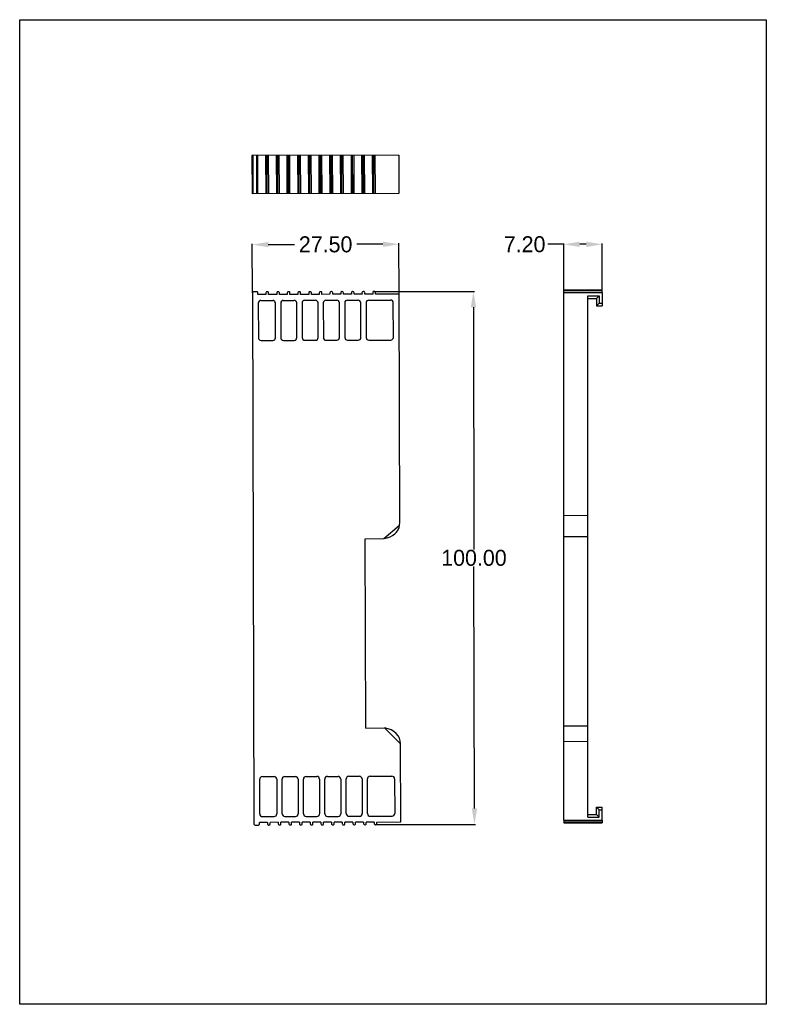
# Model space of a CAD drawing. Header units: inches. Extents: x -39 to 101, y -11 to 173.
import ezdxf

# ---------------------------------------------------------------- set-up
doc = ezdxf.new("R2010")
doc.units = ezdxf.units.IN
doc.header["$MEASUREMENT"] = 0
doc.layers.add('PDF_0', color=7, linetype='Continuous')
doc.dimstyles.get("Standard").update_dxf_attribs({"dimtxt": 3, "dimasz": 3, "dimexe": 0.18, "dimexo": 0.0625, "dimgap": 0.09, "dimtad": 0, "dimtih": 1, "dimtoh": 1, "dimzin": 0, "dimdsep": 46, "dimtxsty": 'Standard', "dimcen": 0.09, "dimclrd": 3, "dimclre": 3, "dimclrt": 3, "dimadec": 0, "dimazin": 0, "dimtfac": 1, "dimtofl": 0, "dimtmove": 0, "dimatfit": 3, "dimfxl": 0, "dimtolj": 1, "dimtzin": 0, "dimarcsym": 0})

# ---------------------------------------------------------------- blocks, each defined once
blk = doc.blocks.new('*D1')
at = {"color": 3, "lineweight": -2}
for p, q in [((4.75, 122.04), (4.72, 131.23)), ((32.26, 121.83), (32.23, 131.31)), ((7.72, 131.06), (12.64, 131.07)), ((29.23, 131.12), (24.32, 131.11))]:
    blk.add_line(p, q, dxfattribs=at)
at = {"color": 3}
for points in [[(7.72, 131.56), (7.72, 130.56), (4.72, 131.05)], [(29.23, 131.62), (29.23, 130.62), (32.23, 131.13)]]:
    blk.add_solid(points, dxfattribs=at)
at = {"layer": 'Defpoints', "color": 0}
for p in [(32.23, 131.13), (4.75, 121.98), (32.26, 121.77)]:
    blk.add_point(p, dxfattribs=at)
at = {"color": 3, "insert": (18.48, 131.09), "char_height": 3, "attachment_point": 5}
blk.add_mtext('\\A1;27.50', dxfattribs=at)
blk = doc.blocks.new('*D2')
at = {"color": 3, "lineweight": -2}
for p, q in [((27.62, 122.26), (46.36, 122.29)), ((46.19, 119.29), (46.28, 73.87)), ((46.38, 25.27), (46.29, 70.69)), ((27.81, 22.24), (46.56, 22.27))]:
    blk.add_line(p, q, dxfattribs=at)
at = {"color": 3}
for points in [[(46.69, 119.29), (45.69, 119.29), (46.18, 122.29)], [(46.88, 25.27), (45.88, 25.27), (46.38, 22.27)]]:
    blk.add_solid(points, dxfattribs=at)
at = {"layer": 'Defpoints', "color": 0}
for p in [(27.55, 122.26), (46.18, 122.29), (27.75, 22.24)]:
    blk.add_point(p, dxfattribs=at)
at = {"color": 3, "insert": (46.28, 72.28), "char_height": 3, "attachment_point": 5}
blk.add_mtext('\\A1;100.00', dxfattribs=at)
blk = doc.blocks.new('*D5')
at = {"color": 3, "lineweight": -2}
for p, q in [((63.12, 122.14), (63.12, 131.29)), ((70.33, 122.14), (70.33, 131.29)), ((63.12, 131.11), (60.12, 131.11)), ((67.33, 131.11), (66.12, 131.11))]:
    blk.add_line(p, q, dxfattribs=at)
at = {"color": 3}
for points in [[(66.12, 131.61), (66.12, 130.61), (63.12, 131.11)], [(67.33, 131.61), (67.33, 130.61), (70.33, 131.11)]]:
    blk.add_solid(points, dxfattribs=at)
at = {"layer": 'Defpoints', "color": 0}
for p in [(63.12, 131.11), (63.12, 122.08), (70.33, 122.08)]:
    blk.add_point(p, dxfattribs=at)
at = {"color": 3, "insert": (55.78, 131.11), "char_height": 3, "attachment_point": 5}
blk.add_mtext('\\A1;7.20', dxfattribs=at)

msp = doc.modelspace()

# ---------------------------------------------------------------- linework, layer by layer
msp.add_lwpolyline([(-38.865, 173.254), (101.08, 173.254), (101.08, -11.467), (-38.865, -11.467)], close=True)
at = {"layer": 'PDF_0', "lineweight": 30}
for points in [[(32.182, 147.858), (4.671, 147.778), (4.692, 140.565)], [(32.182, 147.858), (32.203, 140.646), (4.692, 140.565)], [(5.717, 147.781), (5.738, 140.568)], [(7.222, 147.785), (7.243, 140.573)], [(7.724, 147.786), (7.745, 140.574)], [(9.229, 147.791), (9.25, 140.579)], [(9.73, 147.792), (9.751, 140.58)], [(11.215, 147.797), (11.236, 140.584)], [(11.716, 147.798), (11.737, 140.586)], [(13.222, 147.803), (13.243, 140.59)], [(13.723, 147.804), (13.744, 140.592)], [(15.228, 147.808), (15.249, 140.596)], [(15.73, 147.81), (15.751, 140.598)], [(17.214, 147.814), (17.235, 140.602)], [(17.716, 147.816), (17.737, 140.603)], [(19.221, 147.82), (19.242, 140.608)], [(19.723, 147.821), (19.744, 140.609)], [(21.228, 147.826), (21.249, 140.614)], [(21.73, 147.827), (21.751, 140.615)], [(23.235, 147.832), (23.256, 140.619)], [(23.737, 147.833), (23.758, 140.621)], [(25.221, 147.838), (25.242, 140.625)], [(25.723, 147.839), (25.744, 140.627)], [(27.228, 147.843), (27.249, 140.631)], [(27.73, 147.845), (27.751, 140.633)], [(4.955, 122.19), (4.851, 122.169), (4.767, 122.085), (4.747, 121.981)], [(4.747, 121.981), (5.037, 22.348), (5.059, 22.264), (5.142, 22.181), (5.247, 22.16)], [(5.603, 122.192), (4.955, 122.19)], [(5.792, 121.984), (5.771, 122.088), (5.687, 122.172), (5.603, 122.192)], [(5.793, 121.691), (5.792, 121.984)], [(7.506, 122.198), (7.401, 122.177), (7.318, 122.093), (7.297, 121.988)], [(7.297, 121.988), (7.298, 121.696)], [(7.589, 122.198), (7.506, 122.198)], [(7.799, 121.99), (7.778, 122.094), (7.694, 122.178), (7.589, 122.198)], [(7.8, 121.697), (7.799, 121.99)], [(9.492, 122.204), (9.387, 122.182), (9.325, 122.099), (9.304, 121.994)], [(9.304, 121.994), (9.305, 121.701)], [(9.596, 122.204), (9.492, 122.204)], [(9.806, 121.996), (9.764, 122.1), (9.701, 122.183), (9.596, 122.204)], [(9.807, 121.703), (9.806, 121.996)], [(11.498, 122.21), (11.394, 122.188), (11.331, 122.105), (11.29, 122)], [(11.29, 122), (11.291, 121.707)], [(11.603, 122.21), (11.498, 122.21)], [(11.792, 122.001), (11.77, 122.106), (11.708, 122.189), (11.603, 122.21)], [(11.793, 121.709), (11.792, 122.001)], [(13.505, 122.215), (13.401, 122.194), (13.317, 122.11), (13.297, 122.006)], [(13.297, 122.006), (13.298, 121.713)], [(13.589, 122.216), (13.505, 122.215)], [(13.799, 122.007), (13.777, 122.112), (13.693, 122.195), (13.589, 122.216)], [(13.799, 121.715), (13.799, 122.007)], [(15.491, 122.221), (15.408, 122.2), (15.324, 122.116), (15.304, 122.012)], [(15.304, 122.012), (15.305, 121.719)], [(15.596, 122.221), (15.491, 122.221)], [(15.805, 122.013), (15.763, 122.117), (15.7, 122.201), (15.596, 122.221)], [(15.806, 121.72), (15.805, 122.013)], [(17.498, 122.227), (17.394, 122.206), (17.331, 122.122), (17.29, 122.017)], [(17.29, 122.017), (17.291, 121.725)], [(17.603, 122.227), (17.498, 122.227)], [(17.791, 122.019), (17.77, 122.123), (17.707, 122.207), (17.603, 122.227)], [(17.792, 121.726), (17.791, 122.019)], [(19.505, 122.233), (19.401, 122.212), (19.317, 122.128), (19.297, 122.023)], [(19.297, 122.023), (19.297, 121.731)], [(19.61, 122.233), (19.505, 122.233)], [(19.798, 122.025), (19.777, 122.129), (19.693, 122.213), (19.61, 122.233)], [(19.799, 121.732), (19.798, 122.025)], [(21.491, 122.239), (21.407, 122.218), (21.324, 122.134), (21.303, 122.029)], [(21.303, 122.029), (21.304, 121.736)], [(21.596, 122.239), (21.491, 122.239)], [(21.805, 122.031), (21.784, 122.135), (21.7, 122.218), (21.596, 122.239)], [(21.806, 121.738), (21.805, 122.031)], [(23.498, 122.245), (23.393, 122.223), (23.331, 122.14), (23.31, 122.035)], [(23.31, 122.035), (23.311, 121.742)], [(23.602, 122.245), (23.498, 122.245)], [(23.812, 122.036), (23.77, 122.141), (23.707, 122.224), (23.602, 122.245)], [(23.813, 121.744), (23.812, 122.036)], [(25.505, 122.25), (25.4, 122.229), (25.338, 122.145), (25.296, 122.041)], [(25.296, 122.041), (25.297, 121.748)], [(25.609, 122.251), (25.505, 122.25)], [(25.798, 122.042), (25.777, 122.147), (25.693, 122.23), (25.609, 122.251)], [(25.799, 121.75), (25.798, 122.042)], [(27.512, 122.256), (27.407, 122.235), (27.324, 122.151), (27.303, 122.047)], [(27.303, 122.047), (27.304, 121.754)], [(27.595, 122.257), (27.512, 122.256)], [(27.805, 122.048), (27.784, 122.153), (27.7, 122.236), (27.595, 122.257)], [(27.806, 121.755), (27.805, 122.048)], [(63.118, 122.584), (70.331, 122.584)], [(63.118, 122.082), (63.118, 122.584)], [(63.118, 122.082), (70.331, 122.082)], [(63.118, 23.055), (63.118, 122.082)], [(70.331, 122.082), (70.331, 122.584)], [(70.331, 122.082), (70.331, 119.574)], [(7.298, 121.696), (5.793, 121.691)], [(6.36, 120.585), (6.152, 120.542), (6.006, 120.437), (5.881, 120.27), (5.86, 120.082)], [(5.86, 120.082), (5.879, 113.58)], [(6.36, 120.585), (8.555, 120.591)], [(9.305, 121.701), (7.8, 121.697)], [(9.059, 120.091), (9.016, 120.279), (8.911, 120.446), (8.744, 120.55), (8.555, 120.591)], [(9.078, 113.59), (9.059, 120.091)], [(11.291, 121.707), (9.807, 121.703)], [(10.541, 120.597), (10.353, 120.555), (10.207, 120.45), (10.082, 120.282), (10.062, 120.094)], [(10.062, 120.094), (10.081, 113.592)], [(10.541, 120.597), (12.548, 120.603)], [(13.298, 121.713), (11.793, 121.709)], [(13.052, 120.103), (13.009, 120.291), (12.904, 120.458), (12.737, 120.562), (12.548, 120.603)], [(13.071, 113.601), (13.052, 120.103)], [(15.305, 121.719), (13.799, 121.715)], [(14.555, 120.609), (14.367, 120.566), (14.2, 120.461), (14.096, 120.294), (14.055, 120.106)], [(14.055, 120.106), (14.074, 113.604)], [(14.555, 120.609), (16.562, 120.615)], [(17.291, 121.725), (15.806, 121.72)], [(17.065, 120.114), (17.023, 120.302), (16.918, 120.469), (16.75, 120.573), (16.562, 120.615)], [(17.084, 113.613), (17.065, 120.114)], [(19.297, 121.731), (17.792, 121.726)], [(18.548, 120.62), (18.36, 120.578), (18.193, 120.473), (18.089, 120.305), (18.048, 120.117)], [(18.048, 120.117), (18.067, 113.616)], [(18.548, 120.62), (20.555, 120.626)], [(21.304, 121.736), (19.799, 121.732)], [(21.058, 120.126), (21.016, 120.314), (20.911, 120.481), (20.743, 120.585), (20.555, 120.626)], [(21.077, 113.625), (21.058, 120.126)], [(23.311, 121.742), (21.806, 121.738)], [(22.562, 120.632), (22.374, 120.59), (22.207, 120.485), (22.103, 120.317), (22.062, 120.129)], [(22.062, 120.129), (22.081, 113.627)], [(22.562, 120.632), (24.548, 120.638)], [(25.297, 121.748), (23.813, 121.744)], [(25.051, 120.138), (25.03, 120.326), (24.904, 120.493), (24.757, 120.597), (24.548, 120.638)], [(25.07, 113.636), (25.051, 120.138)], [(27.304, 121.754), (25.799, 121.75)], [(26.555, 120.644), (26.367, 120.601), (26.2, 120.496), (26.096, 120.329), (26.054, 120.141)], [(26.054, 120.141), (26.073, 113.639)], [(26.555, 120.644), (30.652, 120.656)], [(32.259, 121.768), (27.806, 121.755)], [(31.155, 120.155), (31.113, 120.343), (31.008, 120.51), (30.84, 120.614), (30.652, 120.656)], [(31.174, 113.654), (31.155, 120.155)], [(32.384, 78.913), (32.259, 121.768)], [(67.613, 121.476), (69.724, 121.476)], [(67.613, 23.64), (67.613, 121.476)], [(67.613, 120.974), (69.223, 120.974)], [(69.223, 120.974), (69.724, 121.476)], [(69.223, 120.974), (69.223, 119.574)], [(69.223, 119.574), (69.724, 120.075)], [(69.724, 121.476), (69.724, 120.075)], [(69.724, 120.075), (70.331, 120.075)], [(69.223, 119.574), (70.331, 119.574)], [(5.879, 113.58), (5.901, 113.392), (6.027, 113.225), (6.173, 113.121), (6.382, 113.08)], [(6.382, 113.08), (8.577, 113.086)], [(8.577, 113.086), (8.765, 113.129), (8.932, 113.234), (9.036, 113.401), (9.078, 113.59)], [(10.081, 113.592), (10.103, 113.404), (10.228, 113.238), (10.375, 113.133), (10.563, 113.092)], [(10.563, 113.092), (12.57, 113.098)], [(12.57, 113.098), (12.758, 113.14), (12.925, 113.245), (13.029, 113.413), (13.071, 113.601)], [(14.074, 113.604), (14.116, 113.416), (14.221, 113.249), (14.389, 113.145), (14.577, 113.104)], [(14.577, 113.104), (16.584, 113.11)], [(16.584, 113.11), (16.772, 113.152), (16.939, 113.257), (17.043, 113.425), (17.084, 113.613)], [(18.067, 113.616), (18.109, 113.428), (18.214, 113.261), (18.382, 113.157), (18.57, 113.116)], [(18.57, 113.116), (20.577, 113.121)], [(20.577, 113.121), (20.765, 113.164), (20.932, 113.269), (21.036, 113.436), (21.077, 113.625)], [(22.081, 113.627), (22.123, 113.439), (22.228, 113.273), (22.395, 113.168), (22.584, 113.127)], [(22.584, 113.127), (24.57, 113.133)], [(24.57, 113.133), (24.779, 113.175), (24.925, 113.28), (25.05, 113.448), (25.07, 113.636)], [(26.073, 113.639), (26.116, 113.451), (26.221, 113.284), (26.388, 113.18), (26.577, 113.139)], [(26.577, 113.139), (30.674, 113.151)], [(30.674, 113.151), (30.862, 113.193), (31.029, 113.298), (31.133, 113.466), (31.174, 113.654)], [(29.382, 75.894), (32.343, 78.432), (32.384, 78.913)], [(25.891, 75.884), (29.382, 75.894)], [(25.995, 40.366), (25.891, 75.884)], [(63.118, 76.321), (67.613, 76.321)], [(63.118, 40.803), (67.613, 40.803)], [(25.995, 40.366), (29.486, 40.376)], [(32.548, 22.741), (32.505, 37.396), (29.486, 40.376)], [(6.621, 31.258), (6.412, 31.215), (6.266, 31.11), (6.141, 30.943), (6.121, 30.755)], [(6.14, 24.253), (6.121, 30.755)], [(6.621, 31.258), (8.816, 31.264)], [(9.319, 30.764), (9.277, 30.952), (9.172, 31.119), (9.004, 31.223), (8.816, 31.264)], [(9.319, 30.764), (9.338, 24.262)], [(10.802, 31.27), (10.614, 31.228), (10.468, 31.123), (10.343, 30.955), (10.323, 30.767)], [(10.342, 24.265), (10.323, 30.767)], [(10.802, 31.27), (12.809, 31.276)], [(13.312, 30.776), (13.27, 30.964), (13.165, 31.131), (12.997, 31.235), (12.809, 31.276)], [(13.312, 30.776), (13.331, 24.274)], [(14.816, 31.282), (14.628, 31.239), (14.461, 31.134), (14.357, 30.967), (14.316, 30.778)], [(14.335, 24.277), (14.316, 30.778)], [(14.816, 31.282), (16.823, 31.288)], [(17.326, 30.787), (17.284, 30.975), (17.179, 31.142), (17.011, 31.246), (16.823, 31.288)], [(17.326, 30.787), (17.345, 24.286)], [(18.809, 31.293), (18.621, 31.251), (18.454, 31.146), (18.35, 30.978), (18.309, 30.79)], [(18.327, 24.289), (18.309, 30.79)], [(18.809, 31.293), (20.816, 31.299)], [(21.319, 30.799), (21.276, 30.987), (21.171, 31.154), (21.004, 31.258), (20.816, 31.299)], [(21.319, 30.799), (21.338, 24.297)], [(22.823, 31.305), (22.634, 31.263), (22.468, 31.158), (22.364, 30.99), (22.322, 30.802)], [(22.341, 24.3), (22.322, 30.802)], [(22.823, 31.305), (24.808, 31.311)], [(25.312, 30.811), (25.29, 30.999), (25.164, 31.166), (25.018, 31.27), (24.808, 31.311)], [(25.312, 30.811), (25.331, 24.309)], [(26.815, 31.317), (26.627, 31.274), (26.46, 31.169), (26.356, 31.002), (26.315, 30.814)], [(26.334, 24.312), (26.315, 30.814)], [(26.815, 31.317), (30.913, 31.329)], [(31.416, 30.828), (31.374, 31.016), (31.269, 31.183), (31.101, 31.287), (30.913, 31.329)], [(31.416, 30.828), (31.435, 24.327)], [(6.14, 24.253), (6.161, 24.065), (6.287, 23.898), (6.434, 23.794), (6.643, 23.753)], [(8.838, 23.759), (9.026, 23.802), (9.193, 23.907), (9.297, 24.074), (9.338, 24.262)], [(10.342, 24.265), (10.363, 24.077), (10.489, 23.91), (10.636, 23.806), (10.824, 23.765)], [(12.831, 23.771), (13.019, 23.813), (13.186, 23.918), (13.29, 24.086), (13.331, 24.274)], [(14.335, 24.277), (14.377, 24.089), (14.482, 23.922), (14.65, 23.818), (14.838, 23.777)], [(16.845, 23.783), (17.033, 23.825), (17.2, 23.93), (17.304, 24.098), (17.345, 24.286)], [(18.327, 24.289), (18.37, 24.101), (18.475, 23.934), (18.642, 23.83), (18.831, 23.788)], [(20.838, 23.794), (21.026, 23.837), (21.192, 23.942), (21.297, 24.109), (21.338, 24.297)], [(22.341, 24.3), (22.384, 24.112), (22.489, 23.945), (22.656, 23.841), (22.844, 23.8)], [(24.83, 23.806), (25.039, 23.848), (25.185, 23.953), (25.31, 24.121), (25.331, 24.309)], [(26.334, 24.312), (26.376, 24.124), (26.481, 23.957), (26.649, 23.853), (26.837, 23.812)], [(30.935, 23.824), (31.123, 23.866), (31.29, 23.971), (31.394, 24.139), (31.435, 24.327)], [(67.613, 24.142), (69.223, 24.142)], [(69.223, 25.543), (70.331, 25.543)], [(69.223, 24.142), (69.223, 25.543)], [(69.223, 25.543), (69.724, 25.041)], [(69.223, 24.142), (69.724, 23.64)], [(69.724, 25.041), (70.331, 25.041)], [(69.724, 23.64), (69.724, 25.041)], [(70.331, 23.055), (70.331, 25.543)], [(5.895, 22.162), (5.979, 22.183), (6.062, 22.267), (6.083, 22.351)], [(7.587, 22.669), (6.082, 22.664)], [(6.083, 22.351), (6.082, 22.664)], [(6.643, 23.753), (8.838, 23.759)], [(7.587, 22.669), (7.588, 22.355)], [(7.588, 22.355), (7.609, 22.271), (7.693, 22.188), (7.797, 22.167)], [(7.797, 22.167), (7.881, 22.168)], [(7.881, 22.168), (7.986, 22.189), (8.069, 22.273), (8.09, 22.356)], [(9.594, 22.674), (8.089, 22.67)], [(8.09, 22.356), (8.089, 22.67)], [(9.594, 22.674), (9.595, 22.361)], [(9.595, 22.361), (9.616, 22.277), (9.679, 22.194), (9.783, 22.173)], [(9.783, 22.173), (9.888, 22.174)], [(9.888, 22.174), (9.992, 22.195), (10.055, 22.279), (10.096, 22.362)], [(11.58, 22.68), (10.096, 22.676)], [(10.096, 22.362), (10.096, 22.676)], [(10.824, 23.765), (12.831, 23.771)], [(11.58, 22.68), (11.581, 22.367)], [(11.581, 22.367), (11.623, 22.283), (11.686, 22.2), (11.79, 22.179)], [(11.79, 22.179), (11.895, 22.179)], [(11.895, 22.179), (11.999, 22.201), (12.062, 22.284), (12.082, 22.368)], [(13.587, 22.686), (12.082, 22.682)], [(12.082, 22.368), (12.082, 22.682)], [(13.587, 22.686), (13.588, 22.372)], [(13.588, 22.372), (13.609, 22.289), (13.693, 22.206), (13.797, 22.185)], [(13.797, 22.185), (13.881, 22.185)], [(13.881, 22.185), (13.985, 22.206), (14.069, 22.29), (14.089, 22.374)], [(15.594, 22.692), (14.088, 22.688)], [(14.089, 22.374), (14.088, 22.688)], [(14.838, 23.777), (16.845, 23.783)], [(15.594, 22.692), (15.594, 22.378)], [(15.594, 22.378), (15.616, 22.295), (15.699, 22.211), (15.783, 22.191)], [(15.783, 22.191), (15.888, 22.191)], [(15.888, 22.191), (15.992, 22.212), (16.055, 22.296), (16.096, 22.38)], [(17.58, 22.698), (16.095, 22.693)], [(16.096, 22.38), (16.095, 22.693)], [(17.58, 22.698), (17.58, 22.384)], [(17.58, 22.384), (17.622, 22.301), (17.685, 22.217), (17.79, 22.197)], [(17.79, 22.197), (17.895, 22.197)], [(17.895, 22.197), (17.999, 22.218), (18.062, 22.302), (18.082, 22.386)], [(19.586, 22.704), (18.081, 22.699)], [(18.082, 22.386), (18.081, 22.699)], [(18.831, 23.788), (20.838, 23.794)], [(19.586, 22.704), (19.587, 22.39)], [(19.587, 22.39), (19.608, 22.306), (19.692, 22.223), (19.797, 22.202)], [(19.797, 22.202), (19.901, 22.203)], [(19.901, 22.203), (19.985, 22.224), (20.068, 22.308), (20.089, 22.391)], [(21.593, 22.709), (20.088, 22.705)], [(20.089, 22.391), (20.088, 22.705)], [(21.593, 22.709), (21.594, 22.396)], [(21.594, 22.396), (21.615, 22.312), (21.699, 22.229), (21.783, 22.208)], [(21.783, 22.208), (21.887, 22.209)], [(21.887, 22.209), (21.992, 22.23), (22.075, 22.314), (22.096, 22.397)], [(23.6, 22.715), (22.095, 22.711)], [(22.096, 22.397), (22.095, 22.711)], [(22.844, 23.8), (24.83, 23.806)], [(23.6, 22.715), (23.601, 22.402)], [(23.601, 22.402), (23.622, 22.318), (23.685, 22.235), (23.79, 22.214)], [(23.79, 22.214), (23.894, 22.214)], [(23.894, 22.214), (23.999, 22.236), (24.061, 22.319), (24.103, 22.403)], [(25.586, 22.721), (24.102, 22.717)], [(24.103, 22.403), (24.102, 22.717)], [(25.586, 22.721), (25.587, 22.408)], [(25.587, 22.408), (25.629, 22.324), (25.692, 22.241), (25.797, 22.22)], [(25.797, 22.22), (25.901, 22.22)], [(25.901, 22.22), (25.985, 22.241), (26.068, 22.325), (26.089, 22.409)], [(27.593, 22.727), (26.088, 22.723)], [(26.089, 22.409), (26.088, 22.723)], [(26.837, 23.812), (30.935, 23.824)], [(27.593, 22.727), (27.594, 22.413)], [(27.594, 22.413), (27.615, 22.33), (27.699, 22.246), (27.804, 22.226)], [(27.804, 22.226), (27.887, 22.226)], [(27.887, 22.226), (27.992, 22.247), (28.075, 22.331), (28.096, 22.415)], [(28.095, 22.728), (32.548, 22.741)], [(28.096, 22.415), (28.095, 22.728)], [(63.118, 23.055), (70.331, 23.055)], [(63.118, 23.055), (63.118, 22.553)], [(63.118, 22.553), (70.331, 22.553)], [(67.613, 23.64), (69.724, 23.64)], [(70.331, 23.055), (70.331, 22.553)], [(5.247, 22.16), (5.895, 22.162)]]:
    msp.add_lwpolyline(points, dxfattribs=at)
at = {"layer": 'PDF_0', "lineweight": 13}
for points in [[(4.88, 147.778), (4.902, 140.566)], [(5.529, 147.78), (5.55, 140.568)], [(7.431, 147.786), (7.452, 140.573)], [(7.515, 147.786), (7.536, 140.574)], [(9.417, 147.791), (9.438, 140.579)], [(9.521, 147.792), (9.542, 140.579)], [(11.424, 147.797), (11.445, 140.585)], [(11.528, 147.798), (11.549, 140.585)], [(13.431, 147.803), (13.452, 140.591)], [(13.514, 147.803), (13.535, 140.591)], [(15.417, 147.809), (15.438, 140.597)], [(15.521, 147.809), (15.542, 140.597)], [(17.423, 147.815), (17.445, 140.603)], [(17.528, 147.815), (17.549, 140.603)], [(19.43, 147.821), (19.451, 140.608)], [(19.535, 147.821), (19.556, 140.609)], [(21.416, 147.826), (21.437, 140.614)], [(21.521, 147.827), (21.542, 140.614)], [(23.423, 147.832), (23.444, 140.62)], [(23.528, 147.833), (23.549, 140.62)], [(25.43, 147.838), (25.451, 140.626)], [(25.535, 147.838), (25.556, 140.626)], [(27.437, 147.844), (27.458, 140.632)], [(27.521, 147.844), (27.542, 140.632)], [(63.118, 122.375), (70.331, 122.375)], [(63.118, 80.23), (67.613, 80.23)], [(63.118, 37.814), (67.613, 37.814)], [(63.118, 22.741), (70.331, 22.741)]]:
    msp.add_lwpolyline(points, dxfattribs=at)
at = {"layer": 'PDF_0', "lineweight": 30}
for points in [[(29.382, 75.894), (31.147, 76.14), (32.148, 77.153), (32.343, 78.432)], [(32.505, 37.396), (32.477, 38.879), (31.436, 40.098), (29.486, 40.376)]]:
    msp.add_open_spline(points, degree=3, dxfattribs=at)

# ---------------------------------------------------------------- dimensions: what is measured, and where the dimension line sits
for base, p1, p2, angle, text, picture, middle in [((32.231, 131.131), (4.747, 121.981), (32.259, 121.768), 180.1672, '27.50', '*D1', (18.476, 131.091)), ((63.118, 131.109), (70.331, 122.082), (63.118, 122.082), 180, '7.20', '*D5', (55.778, 131.109))]:
    dim = msp.add_linear_dim(base=base, p1=p1, p2=p2, angle=angle, text=text, dimstyle='Standard')
    dim.commit()
    dim.dimension.update_dxf_attribs({"geometry": picture, "text_midpoint": middle})
dim = msp.add_aligned_dim(p1=(27.751, 22.236), p2=(27.553, 122.256), distance=-18.632, text='100.00', dimstyle='Standard')
dim.commit()
dim.dimension.update_dxf_attribs({"geometry": '*D2', "text_midpoint": (46.284, 72.283)})

doc.saveas('drawing.dxf')
